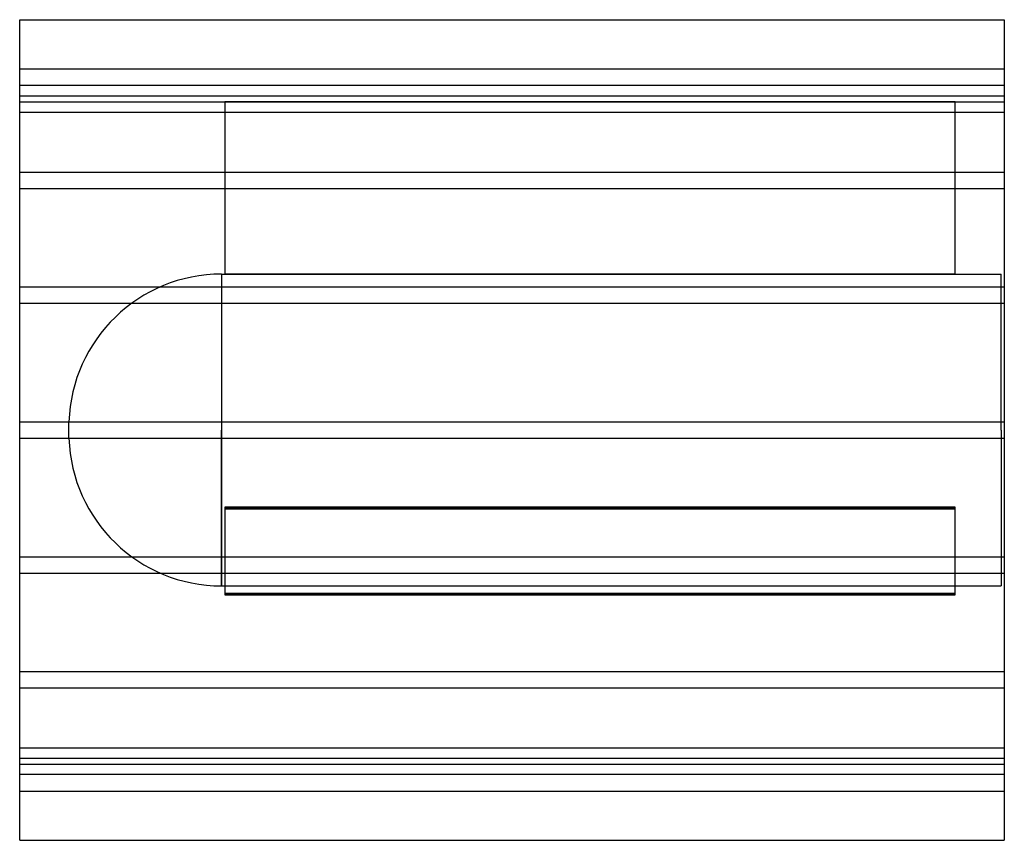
# Model space of a CAD drawing. Header units: millimetres. Extents: x -600 to 600, y -500 to 500.
import ezdxf

# ---------------------------------------------------------------- set-up
doc = ezdxf.new("R2010")
doc.units = ezdxf.units.MM
doc.layers.add('HIDDEN', color=7, linetype='Continuous')
doc.layers.add('THICK', color=7, linetype='Continuous')

msp = doc.modelspace()

# ---------------------------------------------------------------- linework, layer by layer
at = {"layer": 'HIDDEN'}
for p, q in [((-600, 440), (600, 440)), ((600, 420), (-600, 420)), ((-600, 407.3), (600, 407.3)), ((-600, 407.3), (600, 407.3)), ((-600, 400), (-350, 400)), ((540, 400), (-350, 400)), ((-350, 400), (-350, 190)), ((-350, 400), (-350, 400)), ((-350, 400), (540, 400)), ((540, 190), (540, 400)), ((540, 400), (540, 400)), ((540, 400), (600, 400)), ((-600, 387.3), (600, 387.3)), ((-600, 387.3), (600, 387.3)), ((-600, 314.1), (600, 314.1)), ((-600, 314.1), (600, 314.1)), ((-600, 294.1), (600, 294.1)), ((-600, 294.1), (600, 294.1)), ((-353.9, 190), (-353.9, 0)), ((-353.9, 190), (-350, 190)), ((-350, 190), (540, 190)), ((540, 190), (-350, 190)), ((540, 190), (596, 190)), ((596, 0), (596, 190)), ((-600, 174.6), (600, 174.6)), ((-600, 174.6), (600, 174.6)), ((-600, 154.6), (600, 154.6)), ((-600, 154.6), (600, 154.6)), ((-600, 10), (600, 10)), ((-600, 10), (600, 10)), ((-540, 0), (-540, 9.9)), ((-353.9, 0), (-353.9, -190)), ((596, 0), (596, -190)), ((-600, -10), (600, -10)), ((-600, -10), (600, -10)), ((-540, -9.9), (-540, 0)), ((-353.9, -190), (-353.9, 0)), ((540, -94.1), (-350, -94.1)), ((-350, -94.1), (540, -94.1)), ((-350, -94.1), (-350, -199.1)), ((-350, -95.9), (540, -95.9)), ((540, -95.9), (-350, -95.9)), ((540, -199.1), (540, -94.1)), ((-600, -154.6), (600, -154.6)), ((-600, -154.6), (600, -154.6)), ((-600, -174.6), (600, -174.6)), ((-600, -174.6), (600, -174.6)), ((-353.9, -190), (596, -190)), ((-350, -199.1), (540, -199.1)), ((-350, -199.1), (-350, -200.9)), ((540, -199.1), (-350, -199.1)), ((540, -200.9), (-350, -200.9)), ((-350, -200.9), (540, -200.9)), ((540, -200.9), (540, -199.1)), ((-600, -294.1), (600, -294.1)), ((-600, -294.1), (600, -294.1)), ((-600, -314.1), (600, -314.1)), ((-600, -314.1), (600, -314.1)), ((-600, -387.3), (600, -387.3)), ((-600, -387.3), (600, -387.3)), ((-600, -400), (600, -400)), ((-600, -407.3), (600, -407.3)), ((-600, -407.3), (600, -407.3)), ((600, -420), (-600, -420)), ((-600, -440), (600, -440))]:
    msp.add_line(p, q, dxfattribs=at)
for centre, start, end in [((-353.9, 3.8), 90, 178.1222), ((-353.9, -3.8), 181.8778, 270)]:
    msp.add_arc(centre, 186.2, start, end, dxfattribs=at)
at = {"layer": 'THICK'}
for p, q in [((-600, 0), (-600, 500)), ((-600, 500), (600, 500)), ((600, 500), (600, 0)), ((600, 0), (600, -500)), ((-600, -500), (-600, 0)), ((-600, -500), (600, -500))]:
    msp.add_line(p, q, dxfattribs=at)

doc.saveas('drawing.dxf')
